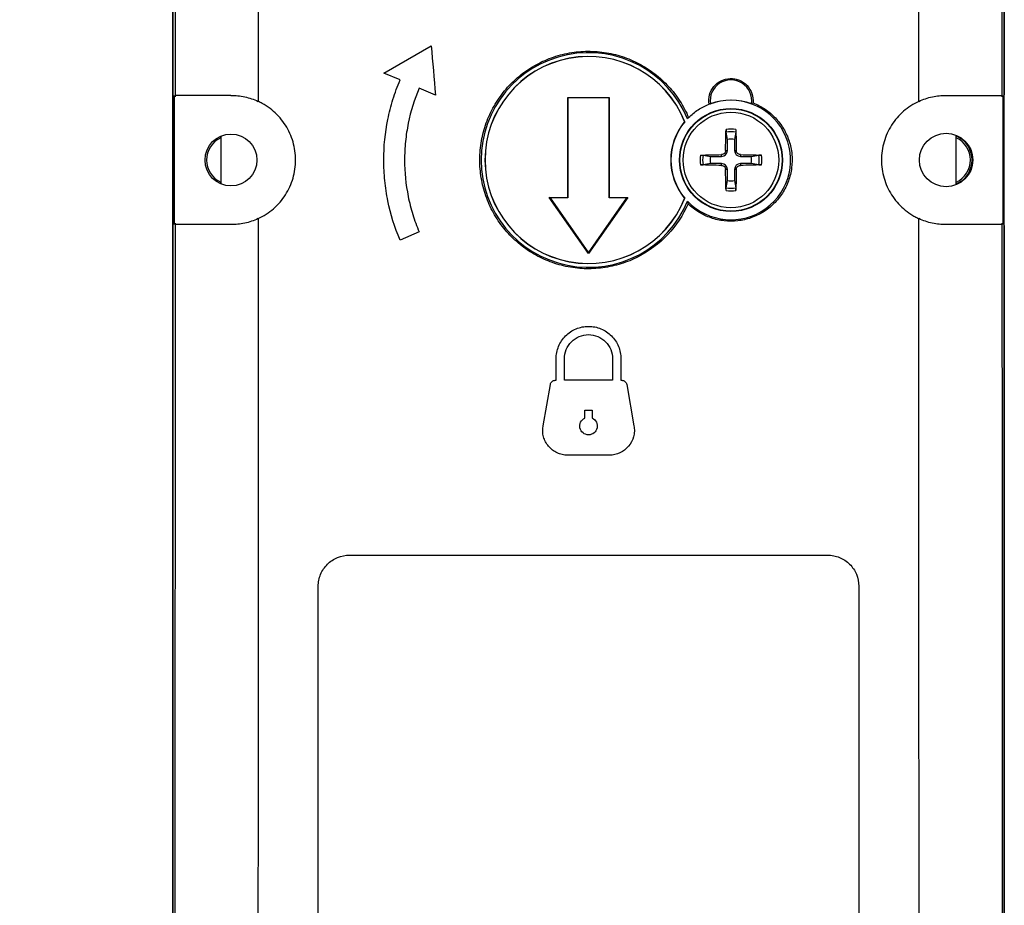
# Model space of a CAD drawing. Header units: millimetres. Extents: x 13 to 546, y 13 to 419.
# Tile 4 of 12: x 153 to 200, y 166 to 208. Entities that reach past the tile are written whole.
import ezdxf

# ---------------------------------------------------------------- set-up
doc = ezdxf.new("R2010")
doc.units = ezdxf.units.MM
doc.header["$LTSCALE"] = 2
doc.layers.add('DIMENSIONS', color=140, linetype='Continuous', lineweight=25)
doc.styles.add('SLDTEXTSTYLE0', font='TXT', dxfattribs={"width": 0.7})
doc.dimstyles.new('SLDDIMSTYLE2', dxfattribs={"dimtxt": 4.316016, "dimasz": 6.604, "dimexe": 0, "dimexo": 0.0625, "dimgap": 1.079004, "dimtad": 0, "dimtih": 1, "dimtoh": 1, "dimrnd": 1e-09, "dimzin": 12, "dimdsep": 46, "dimtxsty": 'SLDTEXTSTYLE0', "dimsah": 1, "dimcen": 0.09, "dimadec": 0, "dimazin": 3, "dimtfac": 1, "dimtofl": 0, "dimtmove": 0, "dimatfit": 3, "dimfxl": 0, "dimfrac": 2, "dimtolj": 1, "dimtzin": 12, "dimarcsym": 0})
doc.dimstyles.new('SLDDIMSTYLE3', dxfattribs={"dimtxt": 4.316016, "dimasz": 6.604, "dimexe": 0, "dimexo": 0.0625, "dimgap": 1.079004, "dimtad": 0, "dimtih": 1, "dimtoh": 1, "dimrnd": 1e-09, "dimzin": 4, "dimdsep": 46, "dimtxsty": 'SLDTEXTSTYLE0', "dimsah": 1, "dimcen": 0.09, "dimadec": 0, "dimazin": 1, "dimtfac": 1, "dimtofl": 0, "dimtmove": 0, "dimatfit": 3, "dimfxl": 0, "dimfrac": 2, "dimtolj": 1, "dimtzin": 12, "dimarcsym": 0})

# ---------------------------------------------------------------- blocks, each defined once
blk = doc.blocks.new('_D_2')
at = {"layer": 'DIMENSIONS'}
for p, q in [((177.586, 321.962), (107.25, 321.962)), ((113.6, 321.962), (113.6, 227.87)), ((107.187, 220.044), (105.738, 220.044)), ((105.738, 220.044), (105.738, 213.184)), ((120.013, 220.044), (121.462, 220.044)), ((121.462, 220.044), (121.462, 213.184)), ((105.738, 213.184), (107.187, 213.184)), ((121.462, 213.184), (120.013, 213.184)), ((113.6, 124.384), (113.6, 212.218)), ((167.05, 124.384), (107.25, 124.384))]:
    blk.add_line(p, q, dxfattribs=at)
for points in [[(113.6, 321.962), (112.584, 315.358), (114.616, 315.358)], [(113.6, 124.384), (114.616, 130.988), (112.584, 130.988)]]:
    blk.add_solid(points, dxfattribs=at)
at = {"layer": 'DIMENSIONS', "char_height": 4.2333, "attachment_point": 1, "style": 'SLDTEXTSTYLE0'}
for s, insert in [('197.6', (105.392, 226.467)), ('7.78', (107.187, 218.641))]:
    blk.add_mtext(s, dxfattribs=dict(at, insert=insert))
blk = doc.blocks.new('_D_4')
at = {"layer": 'DIMENSIONS'}
for p, q in [((157.367, 272.884), (133.586, 272.884)), ((139.936, 272.884), (139.936, 205.006)), ((133.524, 197.18), (132.074, 197.18)), ((132.074, 197.18), (132.074, 190.321)), ((146.349, 197.18), (147.798, 197.18)), ((147.798, 197.18), (147.798, 190.321)), ((132.074, 190.321), (133.524, 190.321)), ((147.798, 190.321), (146.349, 190.321)), ((139.936, 128.883), (139.936, 189.355)), ((157.366, 128.883), (133.586, 128.883))]:
    blk.add_line(p, q, dxfattribs=at)
for points in [[(139.936, 272.884), (138.92, 266.28), (140.952, 266.28)], [(139.936, 128.883), (140.952, 135.487), (138.92, 135.487)]]:
    blk.add_solid(points, dxfattribs=at)
at = {"layer": 'DIMENSIONS', "char_height": 4.2333, "attachment_point": 1, "style": 'SLDTEXTSTYLE0'}
for s, insert in [('144.0', (131.728, 203.604)), ('5.67', (133.524, 195.778))]:
    blk.add_mtext(s, dxfattribs=dict(at, insert=insert))

msp = doc.modelspace()

# ---------------------------------------------------------------- linework, layer by layer
for p, q in [((160.126, 133.347), (160.126, 268.42)), ((200.126, 268.42), (200.126, 204.775)), ((160.126, 267.084), (160.126, 134.683)), ((200.126, 134.683), (200.126, 267.084)), ((170.277, 205.814), (172.562, 207.129)), ((171.059, 205.482), (170.277, 205.814)), ((172.762, 204.759), (171.979, 205.091)), ((160.196, 204.74), (160.196, 204.634)), ((160.196, 204.634), (160.196, 198.634)), ((179.126, 199.834), (179.126, 204.634)), ((179.126, 204.634), (179.134, 204.626)), ((179.126, 204.634), (181.126, 204.634)), ((179.134, 204.626), (179.134, 199.811)), ((181.118, 204.626), (179.134, 204.626)), ((181.118, 204.626), (181.126, 204.634)), ((181.118, 199.81), (181.118, 204.626)), ((181.126, 204.634), (181.126, 199.834)), ((200.056, 204.74), (200.056, 204.634)), ((200.056, 204.634), (200.056, 198.634)), ((185.977, 204.34), (185.987, 204.334)), ((184.749, 203.481), (184.755, 203.476)), ((184.896, 203.632), (184.892, 203.614)), ((162.438, 202.78), (162.438, 200.487)), ((186.806, 202.618), (186.744, 202.976)), ((187.207, 202.976), (187.146, 202.617)), ((197.811, 200.463), (197.811, 202.813)), ((186.803, 202.089), (186.806, 202.618)), ((187.146, 202.617), (187.149, 202.089)), ((185.634, 201.865), (185.987, 201.804)), ((185.987, 201.804), (186.521, 201.807)), ((186.521, 201.807), (186.52, 201.892)), ((186.718, 202.089), (186.803, 202.089)), ((187.149, 202.089), (187.234, 202.089)), ((187.432, 201.892), (187.431, 201.806)), ((187.431, 201.806), (187.956, 201.803)), ((187.956, 201.803), (188.318, 201.865)), ((185.987, 201.463), (185.634, 201.402)), ((186.521, 201.46), (185.987, 201.463)), ((186.52, 201.375), (186.521, 201.46)), ((187.956, 201.464), (187.431, 201.461)), ((187.431, 201.461), (187.432, 201.375)), ((188.318, 201.402), (187.956, 201.464)), ((186.803, 201.178), (186.718, 201.178)), ((186.806, 200.649), (186.803, 201.178)), ((187.149, 201.178), (187.146, 200.65)), ((187.234, 201.178), (187.149, 201.178)), ((186.744, 200.291), (186.806, 200.649)), ((187.146, 200.65), (187.207, 200.291)), ((180.126, 197.134), (178.235, 199.834)), ((178.279, 199.811), (178.235, 199.834)), ((178.235, 199.834), (179.126, 199.834)), ((178.279, 199.811), (180.126, 197.174)), ((179.134, 199.811), (178.279, 199.811)), ((179.134, 199.811), (179.126, 199.834)), ((182.017, 199.834), (180.126, 197.134)), ((180.126, 197.174), (181.97, 199.809)), ((181.118, 199.81), (181.126, 199.834)), ((181.97, 199.809), (181.118, 199.81)), ((181.126, 199.834), (182.017, 199.834)), ((181.97, 199.809), (182.017, 199.834)), ((184.755, 199.791), (184.749, 199.786)), ((160.196, 198.634), (160.196, 198.527)), ((200.056, 198.634), (200.056, 198.527)), ((200.126, 198.492), (200.126, 133.347)), ((171.979, 198.176), (171.059, 197.785)), ((180.126, 197.174), (180.126, 197.134)), ((178.566, 191.038), (178.566, 192.074)), ((178.965, 191.038), (178.965, 192.074)), ((181.287, 192.074), (181.287, 191.038)), ((181.686, 192.074), (181.686, 191.038)), ((178.527, 191.038), (178.566, 191.038)), ((181.287, 191.038), (178.965, 191.038)), ((181.686, 191.038), (181.725, 191.038)), ((177.94, 188.846), (178.291, 190.839)), ((181.961, 190.839), (182.312, 188.846)), ((179.946, 189.22), (179.946, 189.598)), ((179.946, 189.598), (180.306, 189.598)), ((180.306, 189.598), (180.306, 189.22)), ((181.131, 187.438), (179.121, 187.438)), ((168.626, 182.634), (191.626, 182.634)), ((167.126, 143.134), (167.126, 181.134)), ((193.126, 181.134), (193.126, 143.134))]:
    msp.add_line(p, q)
for centre, radius in [((186.978, 201.634), 2.478), ((186.976, 201.634), 2.46), ((186.976, 201.634), 2.299), ((162.926, 201.634), 1.247), ((197.326, 201.634), 1.285)]:
    msp.add_circle(centre, radius)
for centre, radius, start, end in [((180.125, 201.634), 5.162, 22.5591, 337.4409), ((180.126, 201.634), 4.982, 21.6992, 338.3008), ((180.126, 201.634), 4.978, 21.7821, 338.2179), ((186.976, 204.484), 1, 351.4232, 188.5768), ((186.976, 201.634), 2.874, 223.549, 110.6028), ((186.976, 201.634), 2.876, 69.8918, 110.1082), ((186.976, 201.634), 2.894, 140.3275, 219.6725), ((186.976, 201.634), 2.885, 140.3178, 219.6822), ((186.976, 201.634), 1.483, 80.8701, 99.1299), ((186.976, 201.634), 1.362, 80.2115, 99.7885), ((197.326, 201.634), 1.252, 292.6973, 67.3027), ((162.926, 201.634), 1.172, 114.6274, 245.3726), ((186.972, 201.634), 0.999, 79.9629, 99.5457), ((197.326, 201.634), 1.172, 294.8913, 65.2622), ((186.976, 201.634), 1.483, 170.8701, 189.1299), ((186.976, 201.634), 1.362, 170.2115, 189.7885), ((186.972, 201.634), 0.999, 170.1662, 189.8338), ((186.519, 202.09), 0.284, 270.2819, 359.6741), ((187.433, 202.09), 0.284, 180.3254, 269.6306), ((186.972, 201.634), 0.999, 350.2509, 9.7491), ((186.976, 201.634), 1.362, 350.2115, 9.7885), ((186.976, 201.634), 1.483, 350.8701, 9.1299), ((186.519, 201.177), 0.284, 0.3259, 89.7181), ((187.433, 201.177), 0.284, 90.3694, 179.6746), ((186.972, 201.634), 0.999, 260.4543, 280.0371), ((186.976, 201.634), 1.483, 260.8701, 279.1299), ((186.976, 201.634), 1.362, 260.2115, 279.7885)]:
    msp.add_arc(centre, radius, start, end)
for points, knots in [([(160.194, 267.016), (160.195, 266.028), (160.198, 264.051), (160.202, 261.086), (160.205, 258.121), (160.208, 255.155), (160.212, 252.189), (160.215, 249.223), (160.217, 246.256), (160.22, 243.288), (160.222, 240.321), (160.225, 237.353), (160.227, 234.384), (160.229, 231.415), (160.23, 228.446), (160.232, 225.476), (160.233, 222.505), (160.235, 219.535), (160.236, 216.564), (160.236, 213.592), (160.237, 210.62), (160.238, 207.648), (160.238, 205.666), (160.238, 204.676)], [0, 0, 0, 0, 0.047637, 0.095268, 0.142895, 0.190517, 0.238136, 0.285752, 0.333365, 0.380976, 0.428586, 0.476195, 0.523804, 0.571413, 0.619023, 0.666635, 0.714248, 0.761864, 0.809483, 0.857105, 0.904732, 0.952363, 1, 1, 1, 1]), ([(200.058, 267.016), (200.057, 266.028), (200.054, 264.051), (200.05, 261.086), (200.047, 258.121), (200.044, 255.155), (200.04, 252.189), (200.037, 249.223), (200.035, 246.256), (200.032, 243.288), (200.03, 240.321), (200.027, 237.353), (200.025, 234.384), (200.023, 231.415), (200.022, 228.446), (200.02, 225.476), (200.019, 222.505), (200.017, 219.535), (200.016, 216.564), (200.016, 213.592), (200.015, 210.62), (200.014, 207.648), (200.014, 205.666), (200.014, 204.676)], [0, 0, 0, 0, 0.047637, 0.095268, 0.142895, 0.190517, 0.238136, 0.285752, 0.333365, 0.380976, 0.428586, 0.476195, 0.523804, 0.571413, 0.619023, 0.666635, 0.714248, 0.761864, 0.809483, 0.857105, 0.904732, 0.952363, 1, 1, 1, 1]), ([(164.197, 264.303), (164.199, 263.307), (164.201, 261.314), (164.205, 258.325), (164.208, 255.335), (164.211, 252.344), (164.214, 249.353), (164.217, 246.361), (164.219, 243.37), (164.222, 240.377), (164.224, 237.385), (164.226, 234.392), (164.228, 231.399), (164.23, 228.405), (164.231, 225.412), (164.233, 222.418), (164.234, 219.424), (164.235, 216.43), (164.236, 213.436), (164.236, 210.442), (164.237, 207.448), (164.237, 205.452), (164.237, 204.454)], [0, 0, 0, 0, 0.050021, 0.10004, 0.150056, 0.20007, 0.250083, 0.300092, 0.3501, 0.400106, 0.450109, 0.50011, 0.550109, 0.600106, 0.6501, 0.700092, 0.750083, 0.80007, 0.850056, 0.90004, 0.950021, 1, 1, 1, 1]), ([(196.015, 204.454), (196.015, 205.452), (196.015, 207.448), (196.015, 210.442), (196.016, 213.436), (196.017, 216.43), (196.018, 219.424), (196.019, 222.418), (196.02, 225.412), (196.022, 228.405), (196.024, 231.399), (196.026, 234.392), (196.028, 237.385), (196.03, 240.377), (196.032, 243.37), (196.035, 246.361), (196.038, 249.353), (196.041, 252.344), (196.044, 255.335), (196.047, 258.325), (196.051, 261.314), (196.053, 263.307), (196.055, 264.303)], [0, 0, 0, 0, 0.049979, 0.09996, 0.149944, 0.19993, 0.249917, 0.299908, 0.3499, 0.399894, 0.449891, 0.49989, 0.549891, 0.599894, 0.6499, 0.699908, 0.749917, 0.79993, 0.849944, 0.89996, 0.949979, 1, 1, 1, 1]), ([(184.915, 199.532), (184.673, 198.981), (184.346, 198.486), (183.522, 197.611), (183.047, 197.254), (182.245, 196.843), (181.97, 196.73), (181.404, 196.554), (181.112, 196.489), (180.517, 196.41), (180.22, 196.396), (179.628, 196.419), (179.33, 196.456), (178.744, 196.581), (178.46, 196.667), (177.909, 196.888), (177.641, 197.022), (177.131, 197.336), (176.892, 197.513), (176.447, 197.905), (176.239, 198.122), (175.864, 198.588), (175.698, 198.835), (175.41, 199.353), (175.287, 199.627), (175.089, 200.192), (175.016, 200.48), (174.918, 201.065), (174.894, 201.365), (174.898, 201.963), (174.925, 202.259), (175.029, 202.843), (175.107, 203.134), (175.311, 203.696), (175.435, 203.965), (175.729, 204.481), (175.9, 204.729), (176.28, 205.19), (176.488, 205.402), (176.938, 205.79), (177.182, 205.966), (177.695, 206.273), (177.961, 206.403), (178.515, 206.618), (178.805, 206.702), (179.39, 206.82), (179.685, 206.853), (180.278, 206.869), (180.58, 206.852), (181.17, 206.766), (181.459, 206.699), (182.024, 206.516), (182.303, 206.398), (182.83, 206.12), (183.08, 205.96), (183.551, 205.597), (183.774, 205.393), (184.177, 204.954), (184.359, 204.72), (184.681, 204.221), (184.822, 203.954), (184.94, 203.677)], [0, 0, 0, 0, 0.0625, 0.0625, 0.125, 0.125, 0.15625, 0.15625, 0.1875, 0.1875, 0.21875, 0.21875, 0.25, 0.25, 0.28125, 0.28125, 0.3125, 0.3125, 0.34375, 0.34375, 0.375, 0.375, 0.40625, 0.40625, 0.4375, 0.4375, 0.46875, 0.46875, 0.5, 0.5, 0.53125, 0.53125, 0.5625, 0.5625, 0.59375, 0.59375, 0.625, 0.625, 0.65625, 0.65625, 0.6875, 0.6875, 0.71875, 0.71875, 0.75, 0.75, 0.78125, 0.78125, 0.8125, 0.8125, 0.84375, 0.84375, 0.875, 0.875, 0.90625, 0.90625, 0.9375, 0.9375, 0.96875, 0.96875, 1, 1, 1, 1]), ([(171.059, 197.785), (170.799, 198.396), (170.605, 199.024), (170.409, 199.987), (170.359, 200.312), (170.293, 200.969), (170.276, 201.302), (170.276, 202.29), (170.341, 202.942), (170.537, 203.909), (170.619, 204.231), (170.815, 204.865), (170.929, 205.176), (171.059, 205.482)], [0, 0, 0, 0, 0.25, 0.25, 0.375, 0.375, 0.5, 0.5, 0.75, 0.75, 0.875, 0.875, 1, 1, 1, 1]), ([(171.979, 205.091), (171.746, 204.542), (171.572, 203.978), (171.396, 203.113), (171.351, 202.821), (171.291, 202.23), (171.276, 201.931), (171.276, 201.044), (171.334, 200.458), (171.51, 199.589), (171.584, 199.3), (171.76, 198.73), (171.863, 198.45), (171.979, 198.176)], [0, 0, 0, 0, 0.25, 0.25, 0.375, 0.375, 0.5, 0.5, 0.75, 0.75, 0.875, 0.875, 1, 1, 1, 1]), ([(185.922, 204.319), (185.898, 204.469), (185.907, 204.623), (185.988, 204.913), (186.06, 205.05), (186.252, 205.281), (186.374, 205.377), (186.645, 205.509), (186.794, 205.546), (187.022, 205.552), (187.097, 205.546), (187.245, 205.519), (187.319, 205.497), (187.527, 205.409), (187.654, 205.321), (187.859, 205.101), (187.939, 204.968), (188.035, 204.682), (188.053, 204.53), (188.038, 204.379)], [0, 0, 0, 0, 0.125, 0.125, 0.25, 0.25, 0.375, 0.375, 0.5, 0.5, 0.5625, 0.5625, 0.625, 0.625, 0.75, 0.75, 0.875, 0.875, 1, 1, 1, 1]), ([(162.926, 204.74), (162.539, 204.74), (162.181, 204.74), (161.69, 204.74), (161.536, 204.74), (161.254, 204.74), (161.124, 204.74), (160.887, 204.74), (160.78, 204.74), (160.594, 204.74), (160.515, 204.74), (160.385, 204.74), (160.333, 204.74), (160.262, 204.74), (160.241, 204.74), (160.238, 204.74)], [0, 0, 0, 0, 0.25, 0.25, 0.375, 0.375, 0.5, 0.5, 0.625, 0.625, 0.75, 0.75, 0.875, 0.875, 1, 1, 1, 1]), ([(162.926, 204.74), (163.035, 204.739), (163.145, 204.736), (163.367, 204.713), (163.478, 204.696), (163.701, 204.648), (163.811, 204.618), (164.026, 204.545), (164.132, 204.501), (164.237, 204.454)], [0, 0, 0, 0, 0.25, 0.25, 0.5, 0.5, 0.75, 0.75, 1, 1, 1, 1]), ([(196.015, 204.454), (196.12, 204.501), (196.226, 204.545), (196.444, 204.618), (196.554, 204.649), (196.776, 204.696), (196.887, 204.713), (197.107, 204.736), (197.217, 204.739), (197.326, 204.74)], [0, 0, 0, 0, 0.25, 0.25, 0.5, 0.5, 0.75, 0.75, 1, 1, 1, 1]), ([(197.326, 204.74), (197.713, 204.74), (198.071, 204.74), (198.562, 204.74), (198.716, 204.74), (198.998, 204.74), (199.128, 204.74), (199.365, 204.74), (199.472, 204.74), (199.657, 204.74), (199.736, 204.74), (199.867, 204.74), (199.919, 204.74), (199.99, 204.74), (200.01, 204.74), (200.014, 204.74)], [0, 0, 0, 0, 0.25, 0.25, 0.375, 0.375, 0.5, 0.5, 0.625, 0.625, 0.75, 0.75, 0.875, 0.875, 1, 1, 1, 1]), ([(164.237, 198.813), (164.37, 198.879), (164.501, 198.946), (164.746, 199.107), (164.863, 199.195), (165.084, 199.389), (165.19, 199.495), (165.381, 199.718), (165.468, 199.836), (165.704, 200.206), (165.829, 200.48), (165.952, 200.902), (165.984, 201.045), (166.026, 201.337), (166.037, 201.486), (166.037, 201.926), (165.995, 202.219), (165.83, 202.787), (165.709, 203.054), (165.391, 203.553), (165.199, 203.777), (164.867, 204.068), (164.749, 204.158), (164.563, 204.28), (164.5, 204.318), (164.37, 204.389), (164.304, 204.422), (164.237, 204.454)], [0, 0, 0, 0, 0.0625, 0.0625, 0.125, 0.125, 0.1875, 0.1875, 0.25, 0.25, 0.375, 0.375, 0.4375, 0.4375, 0.5, 0.5, 0.625, 0.625, 0.75, 0.75, 0.875, 0.875, 0.9375, 0.9375, 0.96875, 0.96875, 1, 1, 1, 1]), ([(188.038, 204.379), (188.243, 204.299), (188.435, 204.199), (188.795, 203.958), (188.964, 203.815), (189.262, 203.5), (189.393, 203.327), (189.617, 202.95), (189.707, 202.752), (189.841, 202.34), (189.886, 202.123), (189.927, 201.691), (189.923, 201.474), (189.867, 201.04), (189.815, 200.828), (189.667, 200.421), (189.568, 200.223), (189.333, 199.858), (189.197, 199.689), (188.885, 199.383), (188.713, 199.247), (188.345, 199.019), (188.145, 198.924), (187.735, 198.781), (187.524, 198.733), (187.09, 198.684), (186.87, 198.684), (186.44, 198.731), (186.224, 198.78), (185.813, 198.921), (185.617, 199.014), (185.246, 199.242), (185.072, 199.378), (184.915, 199.532)], [0, 0, 0, 0, 0.0625, 0.0625, 0.125, 0.125, 0.1875, 0.1875, 0.25, 0.25, 0.3125, 0.3125, 0.375, 0.375, 0.4375, 0.4375, 0.5, 0.5, 0.5625, 0.5625, 0.625, 0.625, 0.6875, 0.6875, 0.75, 0.75, 0.8125, 0.8125, 0.875, 0.875, 0.9375, 0.9375, 1, 1, 1, 1]), ([(184.94, 203.677), (185.081, 203.817), (185.233, 203.941), (185.56, 204.155), (185.737, 204.246), (185.922, 204.319)], [0, 0, 0, 0, 0.5, 0.5, 1, 1, 1, 1]), ([(185.977, 204.34), (185.966, 204.336), (185.955, 204.332), (185.944, 204.328), (185.937, 204.325), (185.929, 204.322), (185.922, 204.319)], [0, 0, 0, 0, 0.00198285, 0.00198285, 0.00198285, 0.003342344, 0.003342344, 0.003342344, 0.003342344]), ([(187.965, 204.334), (187.977, 204.342), (187.99, 204.349), (188.002, 204.357), (188.014, 204.364), (188.026, 204.371), (188.038, 204.379)], [0, 0, 0, 0, 0.001965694, 0.001965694, 0.001965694, 0.003842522, 0.003842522, 0.003842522, 0.003842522]), ([(196.015, 204.454), (195.882, 204.388), (195.751, 204.321), (195.506, 204.16), (195.389, 204.072), (195.168, 203.878), (195.062, 203.772), (194.871, 203.549), (194.784, 203.431), (194.547, 203.061), (194.423, 202.787), (194.3, 202.365), (194.268, 202.222), (194.226, 201.93), (194.215, 201.781), (194.215, 201.341), (194.257, 201.048), (194.422, 200.48), (194.543, 200.213), (194.861, 199.714), (195.053, 199.49), (195.385, 199.199), (195.503, 199.109), (195.689, 198.987), (195.752, 198.949), (195.881, 198.878), (195.948, 198.845), (196.015, 198.813)], [0, 0, 0, 0, 0.0625, 0.0625, 0.125, 0.125, 0.1875, 0.1875, 0.25, 0.25, 0.375, 0.375, 0.4375, 0.4375, 0.5, 0.5, 0.625, 0.625, 0.75, 0.75, 0.875, 0.875, 0.9375, 0.9375, 0.96875, 0.96875, 1, 1, 1, 1]), ([(186.741, 203.098), (186.74, 203.087), (186.74, 203.075), (186.74, 203.063), (186.74, 203.052), (186.74, 203.04), (186.74, 203.029), (186.741, 203.018), (186.741, 203.008), (186.742, 202.999), (186.742, 202.991), (186.743, 202.983), (186.744, 202.978), (186.744, 202.977), (186.744, 202.976), (186.744, 202.976)], [0, 0, 0, 0, 0.0000351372, 0.0000351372, 0.0000351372, 0.0000702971, 0.0000702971, 0.0000702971, 0.0001051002, 0.0001051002, 0.0001051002, 0.0001392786, 0.0001392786, 0.0001392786, 0.0001442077, 0.0001442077, 0.0001442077, 0.0001442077]), ([(187.211, 203.098), (187.212, 203.087), (187.212, 203.075), (187.212, 203.063), (187.212, 203.052), (187.212, 203.04), (187.211, 203.029), (187.211, 203.018), (187.211, 203.008), (187.21, 202.999), (187.209, 202.991), (187.209, 202.983), (187.208, 202.978), (187.208, 202.977), (187.208, 202.976), (187.207, 202.976)], [0, 0, 0, 0, 0.0000351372, 0.0000351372, 0.0000351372, 0.0000702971, 0.0000702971, 0.0000702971, 0.0001051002, 0.0001051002, 0.0001051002, 0.0001392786, 0.0001392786, 0.0001392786, 0.0001442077, 0.0001442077, 0.0001442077, 0.0001442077]), ([(185.511, 201.869), (185.523, 201.869), (185.534, 201.869), (185.546, 201.869), (185.558, 201.87), (185.57, 201.869), (185.581, 201.869), (185.591, 201.869), (185.601, 201.868), (185.61, 201.868), (185.619, 201.867), (185.626, 201.866), (185.632, 201.865), (185.632, 201.865), (185.633, 201.865), (185.634, 201.865)], [0, 0, 0, 0, 0.0000351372, 0.0000351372, 0.0000351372, 0.0000702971, 0.0000702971, 0.0000702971, 0.0001051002, 0.0001051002, 0.0001051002, 0.0001392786, 0.0001392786, 0.0001392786, 0.0001442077, 0.0001442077, 0.0001442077, 0.0001442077]), ([(186.718, 202.089), (186.717, 202.037), (186.695, 201.987), (186.623, 201.914), (186.572, 201.893), (186.52, 201.892)], [0, 0, 0, 0, 0.5, 0.5, 1, 1, 1, 1]), ([(187.432, 201.892), (187.38, 201.893), (187.329, 201.914), (187.257, 201.987), (187.235, 202.037), (187.234, 202.089)], [0, 0, 0, 0, 0.5, 0.5, 1, 1, 1, 1]), ([(188.441, 201.869), (188.429, 201.869), (188.417, 201.869), (188.406, 201.869), (188.394, 201.87), (188.382, 201.869), (188.371, 201.869), (188.361, 201.869), (188.35, 201.868), (188.342, 201.868), (188.333, 201.867), (188.326, 201.866), (188.32, 201.865), (188.32, 201.865), (188.319, 201.865), (188.318, 201.865)], [0, 0, 0, 0, 0.0000351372, 0.0000351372, 0.0000351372, 0.0000702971, 0.0000702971, 0.0000702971, 0.0001051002, 0.0001051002, 0.0001051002, 0.0001392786, 0.0001392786, 0.0001392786, 0.0001442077, 0.0001442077, 0.0001442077, 0.0001442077]), ([(185.511, 201.398), (185.523, 201.398), (185.534, 201.398), (185.546, 201.398), (185.558, 201.398), (185.57, 201.398), (185.581, 201.398), (185.591, 201.398), (185.601, 201.399), (185.61, 201.399), (185.619, 201.4), (185.626, 201.401), (185.632, 201.402), (185.632, 201.402), (185.633, 201.402), (185.634, 201.402)], [0, 0, 0, 0, 0.0000351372, 0.0000351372, 0.0000351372, 0.0000702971, 0.0000702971, 0.0000702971, 0.0001051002, 0.0001051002, 0.0001051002, 0.0001392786, 0.0001392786, 0.0001392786, 0.0001442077, 0.0001442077, 0.0001442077, 0.0001442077]), ([(186.52, 201.375), (186.572, 201.374), (186.623, 201.353), (186.695, 201.28), (186.717, 201.23), (186.718, 201.178)], [0, 0, 0, 0, 0.5, 0.5, 1, 1, 1, 1]), ([(187.234, 201.178), (187.235, 201.23), (187.257, 201.28), (187.329, 201.353), (187.38, 201.374), (187.432, 201.375)], [0, 0, 0, 0, 0.5, 0.5, 1, 1, 1, 1]), ([(188.318, 201.402), (188.323, 201.401), (188.33, 201.4), (188.338, 201.4), (188.346, 201.399), (188.355, 201.399), (188.365, 201.398), (188.376, 201.398), (188.387, 201.398), (188.398, 201.398), (188.41, 201.398), (188.421, 201.398), (188.433, 201.398), (188.435, 201.398), (188.438, 201.398), (188.441, 201.398)], [0, 0, 0, 0, 0.0000337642, 0.0000337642, 0.0000337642, 0.0000675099, 0.0000675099, 0.0000675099, 0.0001015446, 0.0001015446, 0.0001015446, 0.0001361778, 0.0001361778, 0.0001361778, 0.0001441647, 0.0001441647, 0.0001441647, 0.0001441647]), ([(186.741, 200.169), (186.74, 200.18), (186.74, 200.192), (186.74, 200.204), (186.74, 200.215), (186.74, 200.227), (186.74, 200.238), (186.741, 200.249), (186.741, 200.259), (186.742, 200.268), (186.742, 200.276), (186.743, 200.284), (186.744, 200.289), (186.744, 200.29), (186.744, 200.291), (186.744, 200.291)], [0, 0, 0, 0, 0.0000351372, 0.0000351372, 0.0000351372, 0.0000702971, 0.0000702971, 0.0000702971, 0.0001051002, 0.0001051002, 0.0001051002, 0.0001392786, 0.0001392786, 0.0001392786, 0.0001442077, 0.0001442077, 0.0001442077, 0.0001442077]), ([(187.211, 200.169), (187.212, 200.18), (187.212, 200.192), (187.212, 200.204), (187.212, 200.215), (187.212, 200.227), (187.211, 200.238), (187.211, 200.249), (187.211, 200.259), (187.21, 200.268), (187.209, 200.276), (187.209, 200.284), (187.208, 200.289), (187.208, 200.29), (187.208, 200.291), (187.207, 200.291)], [0, 0, 0, 0, 0.0000351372, 0.0000351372, 0.0000351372, 0.0000702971, 0.0000702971, 0.0000702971, 0.0001051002, 0.0001051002, 0.0001051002, 0.0001392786, 0.0001392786, 0.0001392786, 0.0001442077, 0.0001442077, 0.0001442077, 0.0001442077]), ([(184.892, 199.653), (184.896, 199.633), (184.904, 199.592), (184.911, 199.552), (184.915, 199.532)], [0, 0, 0, 0, 0.493411, 1, 1, 1, 1]), ([(160.238, 198.591), (160.238, 197.577), (160.238, 195.547), (160.237, 192.503), (160.237, 189.46), (160.236, 186.417), (160.235, 183.375), (160.234, 180.332), (160.232, 177.291), (160.231, 174.249), (160.229, 171.209), (160.227, 168.168), (160.225, 165.128), (160.223, 162.089), (160.22, 159.049), (160.218, 156.011), (160.215, 152.972), (160.212, 149.934), (160.209, 146.897), (160.205, 143.86), (160.202, 140.823), (160.198, 137.787), (160.195, 135.763), (160.194, 134.751)], [0, 0, 0, 0, 0.047638, 0.09527, 0.142897, 0.190519, 0.238138, 0.285754, 0.333367, 0.380978, 0.428588, 0.476196, 0.523804, 0.571413, 0.619023, 0.666634, 0.714246, 0.761862, 0.809481, 0.857104, 0.904731, 0.952362, 1, 1, 1, 1]), ([(162.926, 198.527), (162.539, 198.527), (162.181, 198.527), (161.69, 198.527), (161.536, 198.527), (161.254, 198.527), (161.124, 198.527), (160.887, 198.527), (160.78, 198.527), (160.595, 198.527), (160.516, 198.527), (160.385, 198.527), (160.333, 198.527), (160.262, 198.527), (160.242, 198.527), (160.238, 198.527)], [0, 0, 0, 0, 0.25, 0.25, 0.375, 0.375, 0.5, 0.5, 0.625, 0.625, 0.75, 0.75, 0.875, 0.875, 1, 1, 1, 1]), ([(164.237, 198.813), (164.132, 198.766), (164.026, 198.721), (163.808, 198.649), (163.698, 198.618), (163.475, 198.571), (163.365, 198.553), (163.144, 198.531), (163.035, 198.528), (162.926, 198.527)], [0, 0, 0, 0, 0.25, 0.25, 0.5, 0.5, 0.75, 0.75, 1, 1, 1, 1]), ([(164.237, 198.813), (164.237, 197.79), (164.237, 195.744), (164.237, 192.675), (164.236, 189.606), (164.235, 186.537), (164.234, 183.468), (164.233, 180.399), (164.232, 177.33), (164.23, 174.261), (164.229, 171.193), (164.227, 168.125), (164.225, 165.057), (164.222, 161.989), (164.22, 158.922), (164.217, 155.855), (164.214, 152.789), (164.211, 149.723), (164.208, 146.657), (164.205, 143.592), (164.201, 140.528), (164.199, 138.485), (164.197, 137.464)], [0, 0, 0, 0, 0.049979, 0.09996, 0.149944, 0.199929, 0.249917, 0.299907, 0.3499, 0.399894, 0.449891, 0.49989, 0.549891, 0.599894, 0.6499, 0.699907, 0.749917, 0.799929, 0.849944, 0.89996, 0.949979, 1, 1, 1, 1]), ([(196.055, 137.464), (196.053, 138.485), (196.051, 140.528), (196.047, 143.592), (196.044, 146.657), (196.041, 149.723), (196.038, 152.789), (196.035, 155.855), (196.032, 158.922), (196.03, 161.989), (196.027, 165.057), (196.025, 168.125), (196.023, 171.193), (196.022, 174.261), (196.02, 177.33), (196.019, 180.399), (196.018, 183.468), (196.017, 186.537), (196.016, 189.606), (196.015, 192.675), (196.015, 195.744), (196.015, 197.79), (196.015, 198.813)], [0, 0, 0, 0, 0.050021, 0.1000397, 0.1500562, 0.2000706, 0.2500827, 0.3000926, 0.3501003, 0.4001058, 0.4501092, 0.5001103, 0.5501091, 0.6001058, 0.6501003, 0.7000926, 0.7500827, 0.8000705, 0.8500562, 0.9000397, 0.9500209, 1, 1, 1, 1]), ([(197.326, 198.527), (197.217, 198.528), (197.107, 198.531), (196.885, 198.554), (196.773, 198.571), (196.551, 198.619), (196.441, 198.649), (196.225, 198.722), (196.12, 198.766), (196.015, 198.813)], [0, 0, 0, 0, 0.25, 0.25, 0.5, 0.5, 0.75, 0.75, 1, 1, 1, 1]), ([(200.014, 198.527), (200.007, 198.527), (199.935, 198.527), (199.738, 198.527), (199.658, 198.527), (199.473, 198.527), (199.368, 198.527), (199.132, 198.527), (199, 198.527), (198.717, 198.527), (198.566, 198.527), (198.242, 198.527), (198.068, 198.527), (197.707, 198.527), (197.52, 198.527), (197.326, 198.527)], [0, 0, 0, 0, 0.25, 0.25, 0.375, 0.375, 0.5, 0.5, 0.625, 0.625, 0.75, 0.75, 0.875, 0.875, 1, 1, 1, 1]), ([(200.014, 198.591), (200.014, 197.577), (200.014, 195.547), (200.015, 192.503), (200.015, 189.46), (200.016, 186.417), (200.017, 183.375), (200.018, 180.332), (200.019, 177.291), (200.021, 174.249), (200.023, 171.209), (200.025, 168.168), (200.027, 165.128), (200.029, 162.089), (200.031, 159.049), (200.034, 156.011), (200.037, 152.972), (200.04, 149.934), (200.043, 146.897), (200.047, 143.86), (200.05, 140.823), (200.054, 137.787), (200.057, 135.763), (200.058, 134.751)], [0, 0, 0, 0, 0.047638, 0.09527, 0.142897, 0.190519, 0.238138, 0.285754, 0.333367, 0.380978, 0.428588, 0.476196, 0.523804, 0.571413, 0.619023, 0.666634, 0.714246, 0.761862, 0.809481, 0.857104, 0.904731, 0.952362, 1, 1, 1, 1]), ([(178.566, 192.074), (178.566, 192.177), (178.576, 192.278), (178.616, 192.477), (178.646, 192.576), (178.724, 192.765), (178.772, 192.855), (178.885, 193.024), (178.951, 193.105), (179.167, 193.321), (179.341, 193.437), (179.716, 193.592), (179.921, 193.633), (180.227, 193.634), (180.33, 193.623), (180.53, 193.584), (180.627, 193.554), (180.816, 193.476), (180.907, 193.427), (181.077, 193.315), (181.155, 193.25), (181.374, 193.032), (181.488, 192.86), (181.645, 192.482), (181.686, 192.28), (181.686, 192.074)], [0, 0, 0, 0, 0.0625, 0.0625, 0.125, 0.125, 0.1875, 0.1875, 0.25, 0.25, 0.375, 0.375, 0.5, 0.5, 0.5625, 0.5625, 0.625, 0.625, 0.6875, 0.6875, 0.75, 0.75, 0.875, 0.875, 1, 1, 1, 1]), ([(178.965, 192.074), (178.965, 192.227), (178.995, 192.378), (179.111, 192.659), (179.198, 192.788), (179.412, 193.002), (179.541, 193.088), (179.821, 193.204), (179.974, 193.235), (180.277, 193.235), (180.429, 193.205), (180.71, 193.089), (180.838, 193.004), (181.055, 192.787), (181.14, 192.659), (181.257, 192.378), (181.287, 192.227), (181.287, 192.074)], [0, 0, 0, 0, 0.125, 0.125, 0.25, 0.25, 0.375, 0.375, 0.5, 0.5, 0.625, 0.625, 0.75, 0.75, 0.875, 0.875, 1, 1, 1, 1]), ([(178.291, 190.839), (178.301, 190.895), (178.33, 190.946), (178.416, 191.018), (178.471, 191.038), (178.527, 191.038)], [0, 0, 0, 0, 0.5, 0.5, 1, 1, 1, 1]), ([(181.725, 191.038), (181.781, 191.038), (181.836, 191.018), (181.922, 190.946), (181.951, 190.895), (181.961, 190.839)], [0, 0, 0, 0, 0.5, 0.5, 1, 1, 1, 1]), ([(180.306, 189.22), (180.393, 189.18), (180.463, 189.11), (180.547, 188.938), (180.558, 188.84), (180.517, 188.653), (180.464, 188.57), (180.315, 188.45), (180.222, 188.417), (180.03, 188.417), (179.937, 188.45), (179.788, 188.57), (179.735, 188.653), (179.693, 188.84), (179.705, 188.938), (179.789, 189.11), (179.859, 189.18), (179.946, 189.22)], [0, 0, 0, 0, 0.125, 0.125, 0.25, 0.25, 0.375, 0.375, 0.5, 0.5, 0.625, 0.625, 0.75, 0.75, 0.875, 0.875, 1, 1, 1, 1]), ([(179.121, 187.438), (179.033, 187.438), (178.947, 187.447), (178.777, 187.485), (178.693, 187.514), (178.456, 187.624), (178.314, 187.733), (178.146, 187.933), (178.097, 188.006), (178.017, 188.161), (177.985, 188.242), (177.917, 188.496), (177.909, 188.673), (177.94, 188.846)], [0, 0, 0, 0, 0.125, 0.125, 0.25, 0.25, 0.5, 0.5, 0.625, 0.625, 0.75, 0.75, 1, 1, 1, 1]), ([(182.312, 188.846), (182.328, 188.759), (182.333, 188.673), (182.326, 188.499), (182.312, 188.411), (182.245, 188.159), (182.162, 188), (181.994, 187.8), (181.93, 187.739), (181.792, 187.633), (181.718, 187.588), (181.48, 187.476), (181.307, 187.438), (181.131, 187.438)], [0, 0, 0, 0, 0.125, 0.125, 0.25, 0.25, 0.5, 0.5, 0.625, 0.625, 0.75, 0.75, 1, 1, 1, 1]), ([(167.126, 181.134), (167.126, 181.233), (167.136, 181.33), (167.174, 181.522), (167.203, 181.617), (167.278, 181.798), (167.324, 181.884), (167.432, 182.047), (167.496, 182.125), (167.703, 182.332), (167.87, 182.444), (168.231, 182.594), (168.428, 182.634), (168.626, 182.634)], [0, 0, 0, 0, 0.125, 0.125, 0.25, 0.25, 0.375, 0.375, 0.5, 0.5, 0.75, 0.75, 1, 1, 1, 1]), ([(191.626, 182.634), (191.725, 182.634), (191.822, 182.624), (192.014, 182.586), (192.109, 182.557), (192.291, 182.482), (192.377, 182.436), (192.54, 182.327), (192.617, 182.264), (192.825, 182.056), (192.936, 181.889), (193.086, 181.528), (193.126, 181.332), (193.126, 181.134)], [0, 0, 0, 0, 0.125, 0.125, 0.25, 0.25, 0.375, 0.375, 0.5, 0.5, 0.75, 0.75, 1, 1, 1, 1])]:
    msp.add_open_spline(points, degree=3, knots=knots)
for points in [[(172.562, 207.129), (172.628, 206.339), (172.695, 205.549), (172.762, 204.759)], [(184.94, 203.677), (184.925, 203.663), (184.91, 203.648), (184.896, 203.632)], [(186.718, 202.089), (186.722, 202.432), (186.73, 202.769), (186.741, 203.098)], [(187.211, 203.098), (187.222, 202.769), (187.23, 202.432), (187.234, 202.089)], [(185.511, 201.869), (185.841, 201.88), (186.177, 201.887), (186.52, 201.892)], [(187.432, 201.892), (187.775, 201.887), (188.111, 201.88), (188.441, 201.869)], [(186.52, 201.375), (186.177, 201.38), (185.841, 201.387), (185.511, 201.398)], [(188.441, 201.398), (188.111, 201.387), (187.775, 201.38), (187.432, 201.375)], [(186.741, 200.169), (186.73, 200.498), (186.722, 200.835), (186.718, 201.178)], [(187.234, 201.178), (187.23, 200.835), (187.222, 200.498), (187.211, 200.169)]]:
    msp.add_open_spline(points, degree=3)

# ---------------------------------------------------------------- dimensions: what is measured, and where the dimension line sits
at = {"layer": 'DIMENSIONS'}
for base, p1, p2, dimstyle, picture, middle in [((113.6, 124.384), (180.126, 321.962), (169.59, 124.384), 'SLDDIMSTYLE2', '_D_2', (113.6, 220.044)), ((139.936, 128.883), (159.907, 272.884), (159.906, 128.883), 'SLDDIMSTYLE3', '_D_4', (139.936, 197.18))]:
    dim = msp.add_linear_dim(base=base, p1=p1, p2=p2, angle=90, dimstyle=dimstyle, dxfattribs=at)
    dim.commit()
    dim.dimension.update_dxf_attribs({"geometry": picture, "text_midpoint": middle, "dimtype": 160})

doc.saveas('drawing.dxf')
